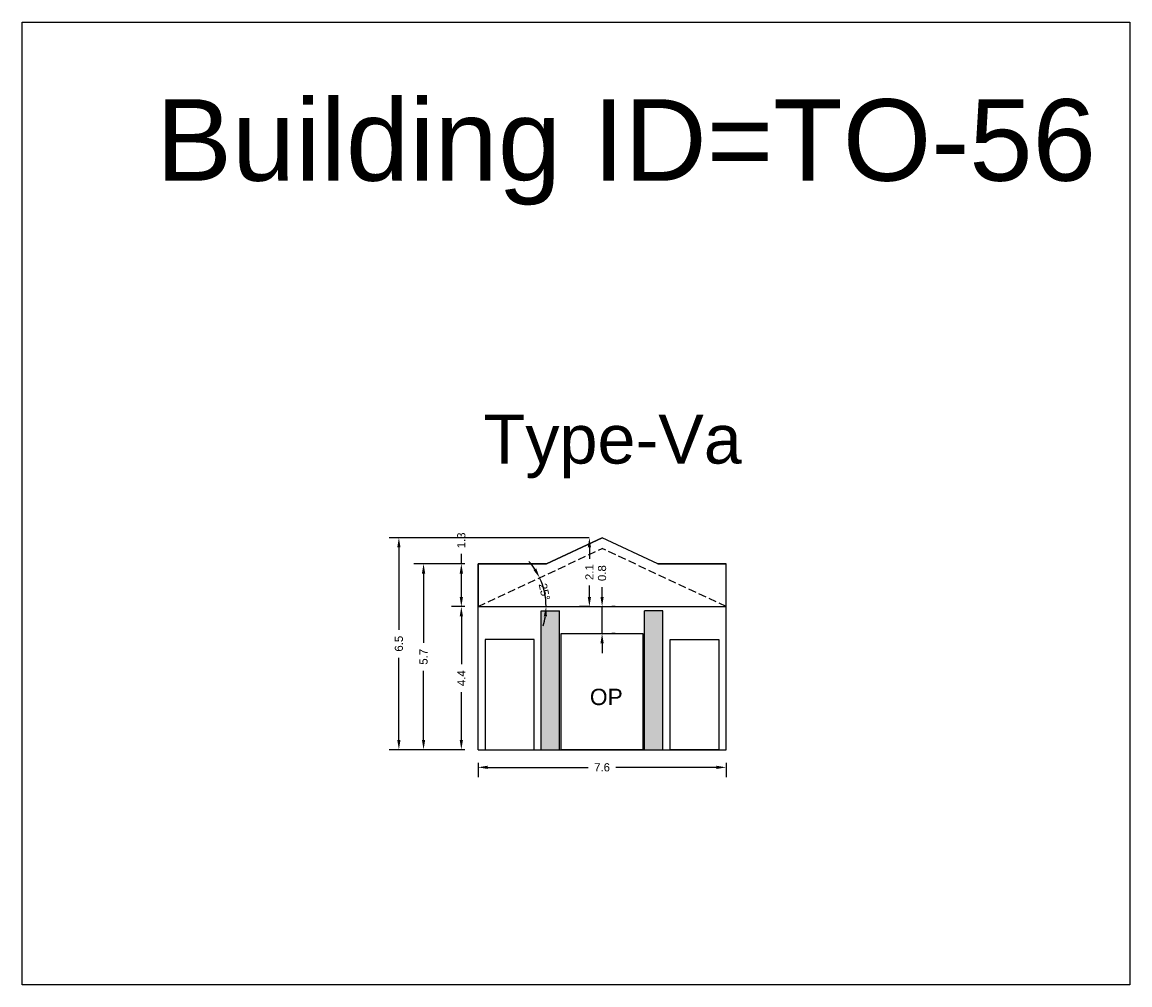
# Model space of a CAD drawing. Header units: metres. Extents: x 3416649 to 3417130, y -6713042 to -6712690.
# Tile 22 of 70: x 3416875 to 3416909, y -6712955 to -6712925. Entities that reach past the tile are written whole.
import ezdxf

# ---------------------------------------------------------------- set-up
doc = ezdxf.new("R2010")
doc.units = ezdxf.units.M
doc.linetypes.add('ACAD_ISO02W100', pattern=[15, 12, -3])
doc.layers.add('Dotted', color=7, linetype='ACAD_ISO02W100', plot=False)
doc.styles.get("Standard").update_dxf_attribs({"font": 'arial.ttf'})
doc.dimstyles.new('ISO-25', dxfattribs={"dimtxt": 0.25, "dimasz": 0.3, "dimexe": 0.3, "dimexo": 0.4, "dimgap": 0.2, "dimtad": 0, "dimdec": 1, "dimdsep": 46, "dimtxsty": 'Standard', "dimcen": 2.5, "dimadec": 0, "dimazin": 0, "dimtfac": 1, "dimtdec": 1, "dimtmove": 0, "dimatfit": 3, "dimfxl": 1, "dimarcsym": 0})

# ---------------------------------------------------------------- blocks, each defined once
blk = doc.blocks.new('*D446')
at = {"color": 0, "lineweight": -2, "transparency": 16777216}
for start, end in [(33.3451, 41.5857), (360, 25.1045), (343.5188, 351.7594)]:
    blk.add_arc((3416889.038, -6712943.084), 2.088, start, end, dxfattribs=at)
at = {"color": 0, "transparency": 16777216}
for points in [[(3416890.825, -6712941.912), (3416890.738, -6712941.961), (3416890.928, -6712942.199)], [(3416891.054, -6712943.38), (3416891.153, -6712943.387), (3416891.125, -6712943.084)]]:
    blk.add_solid(points, dxfattribs=at)
at = {"layer": 'Defpoints', "color": 0, "transparency": 16777216}
for p in [(3416892.843, -6712941.302), (3416891.037, -6712942.483), (3416889.038, -6712943.084), (3416889.038, -6712943.084), (3416896.648, -6712943.084)]:
    blk.add_point(p, dxfattribs=at)
at = {"color": 0, "transparency": 16777216, "insert": (3416891.075, -6712942.631), "char_height": 0.25, "attachment_point": 5, "rotation": 282.5522}
blk.add_mtext('25°', dxfattribs=at)
blk = doc.blocks.new('*D447')
at = {"color": 0, "lineweight": -2, "transparency": 16777216}
for p, q in [((3416892.843, -6712942.784), (3416892.843, -6712942.484)), ((3416892.843, -6712943.909), (3416892.843, -6712943.084)), ((3416893.243, -6712943.084), (3416893.143, -6712943.084)), ((3416893.243, -6712943.909), (3416893.143, -6712943.909)), ((3416892.843, -6712944.209), (3416892.843, -6712944.509))]:
    blk.add_line(p, q, dxfattribs=at)
at = {"color": 0, "transparency": 16777216}
for points in [[(3416892.793, -6712942.784), (3416892.893, -6712942.784), (3416892.843, -6712943.084)], [(3416892.793, -6712944.209), (3416892.893, -6712944.209), (3416892.843, -6712943.909)]]:
    blk.add_solid(points, dxfattribs=at)
at = {"layer": 'Defpoints', "color": 0, "transparency": 16777216}
for p in [(3416892.843, -6712943.084), (3416892.843, -6712943.084), (3416892.843, -6712943.909)]:
    blk.add_point(p, dxfattribs=at)
at = {"color": 0, "transparency": 16777216, "insert": (3416892.843, -6712942.057), "char_height": 0.25, "attachment_point": 5, "rotation": 90}
blk.add_mtext('0.8', dxfattribs=at)
blk = doc.blocks.new('*D448')
at = {"color": 0, "lineweight": -2, "transparency": 16777216}
for p, q in [((3416888.638, -6712943.084), (3416888.227, -6712943.084)), ((3416888.527, -6712943.384), (3416888.527, -6712944.845)), ((3416888.527, -6712947.17), (3416888.527, -6712945.709)), ((3416888.638, -6712947.47), (3416888.227, -6712947.47))]:
    blk.add_line(p, q, dxfattribs=at)
at = {"color": 0, "transparency": 16777216}
for points in [[(3416888.477, -6712943.384), (3416888.577, -6712943.384), (3416888.527, -6712943.084)], [(3416888.477, -6712947.17), (3416888.577, -6712947.17), (3416888.527, -6712947.47)]]:
    blk.add_solid(points, dxfattribs=at)
at = {"layer": 'Defpoints', "color": 0, "transparency": 16777216}
for p in [(3416888.527, -6712943.084), (3416889.038, -6712943.084), (3416889.038, -6712947.47)]:
    blk.add_point(p, dxfattribs=at)
at = {"color": 0, "transparency": 16777216, "insert": (3416888.527, -6712945.277), "char_height": 0.25, "attachment_point": 5, "rotation": 90}
blk.add_mtext('4.4', dxfattribs=at)
blk = doc.blocks.new('*D449')
at = {"color": 0, "lineweight": -2, "transparency": 16777216}
for p, q in [((3416888.638, -6712941.769), (3416887.068, -6712941.769)), ((3416887.368, -6712942.069), (3416887.368, -6712944.192)), ((3416887.368, -6712947.17), (3416887.368, -6712945.047)), ((3416888.638, -6712947.47), (3416887.068, -6712947.47))]:
    blk.add_line(p, q, dxfattribs=at)
at = {"color": 0, "transparency": 16777216}
for points in [[(3416887.318, -6712942.069), (3416887.418, -6712942.069), (3416887.368, -6712941.769)], [(3416887.318, -6712947.17), (3416887.418, -6712947.17), (3416887.368, -6712947.47)]]:
    blk.add_solid(points, dxfattribs=at)
at = {"layer": 'Defpoints', "color": 0, "transparency": 16777216}
for p in [(3416887.368, -6712941.769), (3416889.038, -6712941.769), (3416889.038, -6712947.47)]:
    blk.add_point(p, dxfattribs=at)
at = {"color": 0, "transparency": 16777216, "insert": (3416887.368, -6712944.62), "char_height": 0.25, "attachment_point": 5, "rotation": 90}
blk.add_mtext('5.7', dxfattribs=at)
blk = doc.blocks.new('*D450')
at = {"color": 0, "lineweight": -2, "transparency": 16777216}
for p, q in [((3416888.527, -6712941.769), (3416888.527, -6712941.469)), ((3416888.638, -6712941.769), (3416888.227, -6712941.769)), ((3416888.527, -6712942.784), (3416888.527, -6712942.069)), ((3416888.638, -6712943.084), (3416888.227, -6712943.084))]:
    blk.add_line(p, q, dxfattribs=at)
at = {"color": 0, "transparency": 16777216}
for points in [[(3416888.477, -6712942.069), (3416888.577, -6712942.069), (3416888.527, -6712941.769)], [(3416888.477, -6712942.784), (3416888.577, -6712942.784), (3416888.527, -6712943.084)]]:
    blk.add_solid(points, dxfattribs=at)
at = {"layer": 'Defpoints', "color": 0, "transparency": 16777216}
for p in [(3416888.527, -6712941.769), (3416889.038, -6712941.769), (3416889.038, -6712943.084)]:
    blk.add_point(p, dxfattribs=at)
at = {"color": 0, "transparency": 16777216, "insert": (3416888.527, -6712941.053), "char_height": 0.25, "attachment_point": 5, "rotation": 90}
blk.add_mtext('1.3', dxfattribs=at)
blk = doc.blocks.new('*D451')
at = {"color": 0, "lineweight": -2, "transparency": 16777216}
for p, q in [((3416892.443, -6712940.97), (3416892.154, -6712940.97)), ((3416892.454, -6712941.27), (3416892.454, -6712941.622)), ((3416892.454, -6712942.784), (3416892.454, -6712942.433)), ((3416892.443, -6712943.084), (3416892.154, -6712943.084))]:
    blk.add_line(p, q, dxfattribs=at)
at = {"color": 0, "transparency": 16777216}
for points in [[(3416892.404, -6712941.27), (3416892.504, -6712941.27), (3416892.454, -6712940.97)], [(3416892.404, -6712942.784), (3416892.504, -6712942.784), (3416892.454, -6712943.084)]]:
    blk.add_solid(points, dxfattribs=at)
at = {"layer": 'Defpoints', "color": 0, "transparency": 16777216}
for p in [(3416892.843, -6712940.97), (3416892.454, -6712943.084), (3416892.843, -6712943.084)]:
    blk.add_point(p, dxfattribs=at)
at = {"color": 0, "transparency": 16777216, "insert": (3416892.454, -6712942.027), "char_height": 0.25, "attachment_point": 5, "rotation": 90}
blk.add_mtext('2.1', dxfattribs=at)
blk = doc.blocks.new('*D452')
at = {"color": 0, "lineweight": -2, "transparency": 16777216}
for p, q in [((3416889.038, -6712947.87), (3416889.038, -6712948.31)), ((3416889.338, -6712948.01), (3416892.416, -6712948.01)), ((3416896.348, -6712948.01), (3416893.269, -6712948.01)), ((3416896.648, -6712947.87), (3416896.648, -6712948.31))]:
    blk.add_line(p, q, dxfattribs=at)
at = {"color": 0, "transparency": 16777216}
for points in [[(3416889.338, -6712947.96), (3416889.338, -6712948.06), (3416889.038, -6712948.01)], [(3416896.348, -6712947.96), (3416896.348, -6712948.06), (3416896.648, -6712948.01)]]:
    blk.add_solid(points, dxfattribs=at)
at = {"layer": 'Defpoints', "color": 0, "transparency": 16777216}
for p in [(3416889.038, -6712947.47), (3416896.648, -6712947.47), (3416896.648, -6712948.01)]:
    blk.add_point(p, dxfattribs=at)
at = {"color": 0, "transparency": 16777216, "insert": (3416892.843, -6712948.01), "char_height": 0.25, "attachment_point": 5}
blk.add_mtext('7.6', dxfattribs=at)
blk = doc.blocks.new('*D453')
at = {"color": 0, "lineweight": -2, "transparency": 16777216}
for p, q in [((3416892.443, -6712940.97), (3416886.312, -6712940.97)), ((3416886.612, -6712941.27), (3416886.612, -6712943.791)), ((3416886.612, -6712947.17), (3416886.612, -6712944.65)), ((3416888.638, -6712947.47), (3416886.312, -6712947.47))]:
    blk.add_line(p, q, dxfattribs=at)
at = {"color": 0, "transparency": 16777216}
for points in [[(3416886.562, -6712941.27), (3416886.662, -6712941.27), (3416886.612, -6712940.97)], [(3416886.562, -6712947.17), (3416886.662, -6712947.17), (3416886.612, -6712947.47)]]:
    blk.add_solid(points, dxfattribs=at)
at = {"layer": 'Defpoints', "color": 0, "transparency": 16777216}
for p in [(3416886.612, -6712940.97), (3416892.843, -6712940.97), (3416889.038, -6712947.47)]:
    blk.add_point(p, dxfattribs=at)
at = {"color": 0, "transparency": 16777216, "insert": (3416886.612, -6712944.22), "char_height": 0.25, "attachment_point": 5, "rotation": 90}
blk.add_mtext('6.5', dxfattribs=at)

msp = doc.modelspace()

# ---------------------------------------------------------------- hatches: boundary and pattern name
h = msp.add_hatch(color=256)
h.dxf.hatch_style = 1
h.paths.add_polyline_path([(3416894.708, -6712943.209), (3416894.148, -6712943.209), (3416894.148, -6712947.47), (3416894.708, -6712947.47)])
h.paths.add_polyline_path([(3416891.537, -6712943.209), (3416890.977, -6712943.209), (3416890.977, -6712947.47), (3416891.537, -6712947.47)])

# ---------------------------------------------------------------- linework, layer by layer
for points in [[(3416875.059, -6712925.169), (3416909.028, -6712925.169), (3416909.028, -6712954.676), (3416875.059, -6712954.676)], [(3416896.648, -6712943.084), (3416896.648, -6712941.769), (3416894.548, -6712941.769), (3416892.843, -6712940.97), (3416891.138, -6712941.769), (3416889.038, -6712941.769), (3416889.038, -6712943.084)], [(3416894.093, -6712947.47), (3416891.593, -6712947.47), (3416891.593, -6712943.909), (3416894.093, -6712943.909)], [(3416896.428, -6712947.47), (3416894.928, -6712947.47), (3416894.928, -6712944.092), (3416896.428, -6712944.092)]]:
    msp.add_lwpolyline(points, close=True)
for points in [[(3416891.138, -6712941.769), (3416892.843, -6712940.97)], [(3416894.548, -6712941.769), (3416892.843, -6712940.97)], [(3416889.038, -6712941.769), (3416891.138, -6712941.769)], [(3416889.038, -6712947.47), (3416889.038, -6712941.769)], [(3416894.548, -6712941.769), (3416896.648, -6712941.769)], [(3416896.648, -6712947.47), (3416896.648, -6712941.769)], [(3416890.977, -6712947.47), (3416890.977, -6712943.209)], [(3416890.977, -6712943.209), (3416891.537, -6712943.209)], [(3416891.537, -6712947.47), (3416891.537, -6712943.209)], [(3416894.708, -6712943.209), (3416894.148, -6712943.209)], [(3416894.148, -6712947.47), (3416894.148, -6712943.209)], [(3416894.708, -6712947.47), (3416894.708, -6712943.209)], [(3416890.757, -6712947.47), (3416890.757, -6712944.092), (3416889.257, -6712944.092), (3416889.257, -6712947.47)], [(3416889.038, -6712947.47), (3416896.648, -6712947.47)]]:
    msp.add_lwpolyline(points)
at = {"layer": 'Dotted', "ltscale": 0.02}
for points in [[(3416889.038, -6712943.084), (3416892.843, -6712941.302)], [(3416896.648, -6712943.084), (3416892.843, -6712941.302)], [(3416889.038, -6712943.084), (3416896.648, -6712943.084)]]:
    msp.add_lwpolyline(points, dxfattribs=at)

# ---------------------------------------------------------------- texts
at = {"attachment_point": 1}
for s, width, heights, insert, char_height in [('Building ID=TO-56', 67.86454, [0.517], (3416879.164, -6712927.53), 2.5), ('Type-Va ', 9.99112, [0.517], (3416889.21, -6712937.199), 1.5), ('OP', 67.86454, [0], (3416892.468, -6712945.601), 0.5)]:
    msp.add_mtext_dynamic_manual_height_columns(s, width=width, gutter_width=12.5, heights=heights, dxfattribs=dict(at, insert=insert, char_height=char_height))

# ---------------------------------------------------------------- dimensions: what is measured, and where the dimension line sits
for base, p1, p2, picture, middle in [((3416886.612, -6712940.97), (3416889.038, -6712947.47), (3416892.843, -6712940.97), '*D453', (3416886.612, -6712944.22)), ((3416888.527, -6712941.769), (3416889.038, -6712943.084), (3416889.038, -6712941.769), '*D450', (3416888.527, -6712941.053)), ((3416892.454, -6712943.084), (3416892.843, -6712940.97), (3416892.843, -6712943.084), '*D451', (3416892.454, -6712942.027)), ((3416887.368, -6712941.769), (3416889.038, -6712947.47), (3416889.038, -6712941.769), '*D449', (3416887.368, -6712944.62)), ((3416892.843, -6712943.084), (3416892.843, -6712943.909), (3416892.843, -6712943.084), '*D447', (3416892.843, -6712942.057)), ((3416888.527, -6712943.084), (3416889.038, -6712947.47), (3416889.038, -6712943.084), '*D448', (3416888.527, -6712945.277))]:
    dim = msp.add_linear_dim(base=base, p1=p1, p2=p2, angle=90, dimstyle='ISO-25')
    dim.commit()
    dim.dimension.update_dxf_attribs({"geometry": picture, "text_midpoint": middle})
dim = msp.add_angular_dim_2l(base=(3416891.037, -6712942.483), line1=((3416889.038, -6712943.084), (3416896.648, -6712943.084)), line2=((3416889.038, -6712943.084), (3416892.843, -6712941.302)), dimstyle='ISO-25')
dim.commit()
dim.dimension.update_dxf_attribs({"geometry": '*D446', "text_midpoint": (3416891.075, -6712942.631), "dimtype": 162})
dim = msp.add_linear_dim(base=(3416896.648, -6712948.01), p1=(3416889.038, -6712947.47), p2=(3416896.648, -6712947.47), dimstyle='ISO-25')
dim.commit()
dim.dimension.update_dxf_attribs({"geometry": '*D452', "text_midpoint": (3416892.843, -6712948.01)})

doc.saveas('drawing.dxf')
